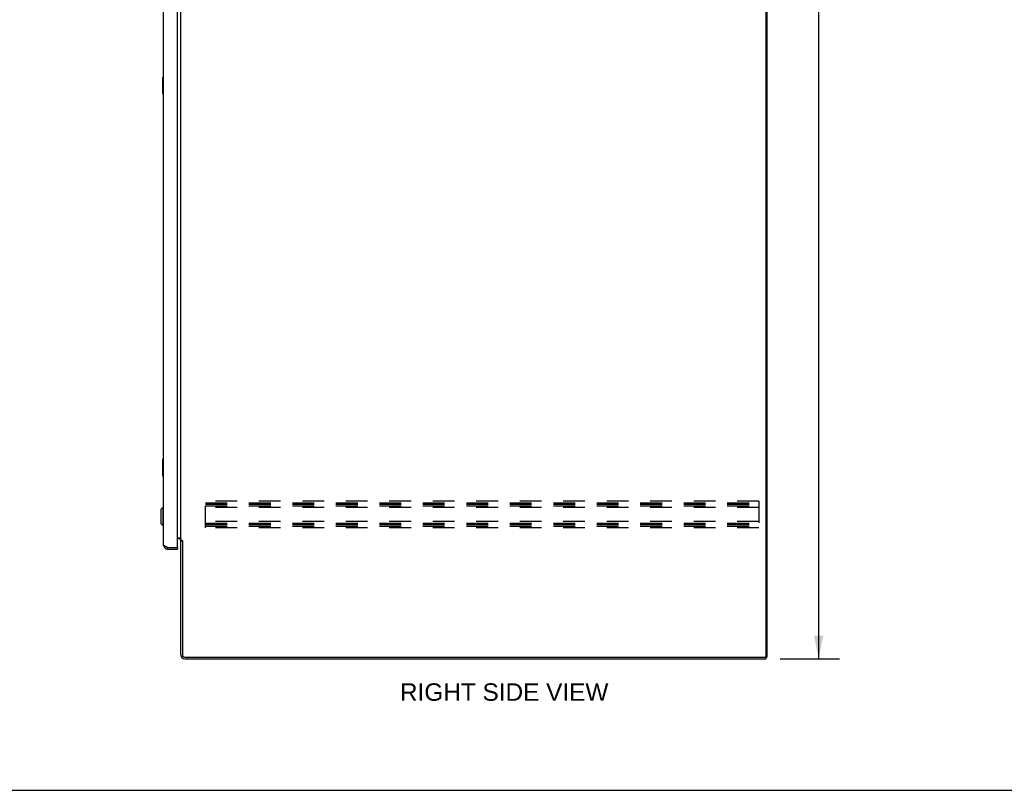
# Model space of a CAD drawing. Header units: inches. Extents: x 0 to 243, y 0 to 157.
# Tile 11 of 18: x 122 to 182, y 0 to 47. Entities that reach past the tile are written whole.
import ezdxf

# ---------------------------------------------------------------- set-up
doc = ezdxf.new("R2010")
doc.units = ezdxf.units.IN
doc.header["$LTSCALE"] = 13.357143
doc.header["$MEASUREMENT"] = 0
doc.linetypes.add('HIDDEN', pattern=[0.2, 0.1, -0.1])
doc.layers.get('0').update_dxf_attribs({"linetype": 'CONTINUOUS'})
doc.layers.add('DEFAULT_2', color=8, linetype='HIDDEN')
doc.layers.add('DIMENSIONS', color=7, linetype='CONTINUOUS')
doc.styles.get("Standard").update_dxf_attribs({"font": 'arial.ttf'})
doc.dimstyles.new('DIMSTYLE_1', dxfattribs={"dimtxt": 1.071429, "dimasz": 1.428571, "dimexe": 0.09, "dimexo": 0.07, "dimgap": 0.0375, "dimtad": 0, "dimtih": 1, "dimtoh": 1, "dimzin": 4, "dimdsep": 46, "dimtxsty": 'Standard', "dimblk": '_FILLED', "dimblk1": '_FILLED', "dimblk2": '_FILLED', "dimcen": 0.09, "dimazin": 1, "dimtfac": 1, "dimtdec": 3, "dimtofl": 0, "dimtmove": 0, "dimatfit": 3, "dimldrblk": '_FILLED', "dimfxl": 1, "dimtolj": 1, "dimtzin": 4, "dimarcsym": 0})

# ---------------------------------------------------------------- blocks, each defined once
blk = doc.blocks.new('_FILLED')
at = {"color": 0, "linetype": 'ByBlock'}
blk.add_solid([(0, 0), (-1, 0.2), (-1, -0.2)], dxfattribs=at)
blk = doc.blocks.new('*D3')
at = {"layer": 'DIMENSIONS', "color": 2, "linetype": 'Continuous'}
for p, q in [((168.59, 98.084), (172.246, 98.084)), ((170.961, 98.084), (170.961, 54.155)), ((170.961, 8.084), (170.961, 52.012)), ((168.59, 8.084), (172.246, 8.084))]:
    blk.add_line(p, q, dxfattribs=at)
at = {"layer": 'DIMENSIONS', "color": 2, "linetype": 'Continuous', "xscale": 1.4285714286, "yscale": 1.4285714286, "zscale": 1.4285714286}
for p, rotation in [((170.961, 98.084), 90), ((170.961, 8.084), 270)]:
    blk.add_blockref('_FILLED', p, dxfattribs=dict(at, rotation=rotation))
at = {"layer": 'DIMENSIONS', "color": 2, "linetype": 'Continuous', "insert": (170.961, 53.619), "char_height": 1.0714, "width": 3.74403, "attachment_point": 2, "line_spacing_factor": 0.9}
blk.add_mtext('90.00', dxfattribs=at)

msp = doc.modelspace()

# ---------------------------------------------------------------- linework, layer by layer
at = {"color": 3, "linetype": 'Continuous'}
for p, q in [((167.715, 97.917), (167.715, 8.25)), ((167.767, 97.98), (167.767, 8.188)), ((130.709, 15.08), (130.709, 95.087)), ((131.563, 14.958), (131.563, 95.21)), ((131.767, 15.376), (131.767, 94.791)), ((131.563, 15.532), (131.727, 15.532)), ((131.625, 15.48), (131.563, 15.48)), ((131.767, 15.376), (131.842, 15.376)), ((131.767, 8.33), (131.767, 15.337)), ((131.858, 15.357), (131.86, 15.353)), ((131.871, 15.335), (131.871, 8.331)), ((130.879, 14.966), (130.867, 14.971)), ((130.892, 14.961), (130.879, 14.966)), ((130.904, 14.957), (130.892, 14.961)), ((130.917, 14.952), (130.904, 14.957)), ((130.93, 14.947), (130.917, 14.952)), ((130.956, 14.938), (130.93, 14.947)), ((130.956, 14.938), (131.543, 14.938)), ((130.956, 14.834), (131.563, 14.834)), ((132.014, 8.188), (167.653, 8.188)), ((132.014, 8.084), (167.715, 8.084))]:
    msp.add_line(p, q, dxfattribs=at)
at = {"color": 7, "linetype": 'Continuous'}
for p, q in [((130.649, 43.819), (130.649, 42.849)), ((130.709, 43.834), (130.664, 43.834)), ((130.696, 43.734), (130.696, 42.934)), ((130.664, 42.834), (130.709, 42.834)), ((130.649, 20.319), (130.649, 19.349)), ((130.709, 20.334), (130.664, 20.334)), ((130.696, 20.234), (130.696, 19.434)), ((130.664, 19.334), (130.709, 19.334)), ((130.552, 17.267), (130.67, 17.385)), ((130.552, 17.267), (130.552, 16.401)), ((130.67, 17.385), (130.709, 17.385)), ((130.67, 17.385), (130.67, 16.283)), ((130.552, 16.401), (130.67, 16.283)), ((130.67, 16.283), (130.709, 16.283)), ((131.871, 15.324), (131.767, 15.324)), ((130.956, 14.834), (130.956, 14.938)), ((131.543, 14.938), (131.563, 14.938)), ((131.563, 14.938), (131.563, 14.834)), ((167.666, 8.188), (167.715, 8.188)), ((167.715, 8.188), (167.767, 8.188)), ((167.715, 8.188), (167.715, 8.084)), ((0, 0), (242.857, 0))]:
    msp.add_line(p, q, dxfattribs=at)
for points in [[(130.694, 43.77), (130.694, 43.764), (130.695, 43.758), (130.695, 43.752), (130.695, 43.746), (130.696, 43.74), (130.696, 43.734)], [(130.696, 42.934), (130.696, 42.927), (130.695, 42.921), (130.695, 42.915), (130.695, 42.909), (130.694, 42.903), (130.694, 42.897)], [(130.694, 20.27), (130.694, 20.264), (130.695, 20.258), (130.695, 20.252), (130.695, 20.246), (130.696, 20.24), (130.696, 20.234)], [(130.696, 19.434), (130.696, 19.427), (130.695, 19.421), (130.695, 19.415), (130.695, 19.409), (130.694, 19.403), (130.694, 19.397)]]:
    msp.add_lwpolyline(points, dxfattribs=at)
at = {"color": 3, "linetype": 'Continuous'}
for points in [[(131.727, 15.532), (131.727, 15.529), (131.727, 15.527), (131.727, 15.525), (131.728, 15.523), (131.729, 15.522), (131.73, 15.52), (131.732, 15.518), (131.733, 15.517), (131.735, 15.515), (131.737, 15.513), (131.74, 15.512), (131.742, 15.511), (131.744, 15.51), (131.747, 15.508), (131.752, 15.506)], [(131.752, 15.506), (131.754, 15.504), (131.757, 15.503), (131.759, 15.502), (131.761, 15.5), (131.763, 15.499), (131.765, 15.497), (131.766, 15.496), (131.766, 15.494), (131.767, 15.492), (131.767, 15.491)], [(131.842, 15.376), (131.843, 15.374), (131.845, 15.373), (131.847, 15.371), (131.849, 15.37), (131.85, 15.368), (131.851, 15.367), (131.852, 15.365), (131.853, 15.364), (131.854, 15.363), (131.855, 15.361), (131.856, 15.36), (131.857, 15.359), (131.858, 15.357)], [(131.86, 15.353), (131.861, 15.352), (131.862, 15.35), (131.862, 15.348), (131.863, 15.347), (131.865, 15.345), (131.866, 15.343), (131.867, 15.341), (131.868, 15.339), (131.87, 15.337), (131.871, 15.335)], [(130.867, 14.971), (130.855, 14.976), (130.849, 14.978), (130.844, 14.98), (130.838, 14.983), (130.832, 14.985), (130.827, 14.987), (130.821, 14.99), (130.816, 14.992), (130.811, 14.995), (130.805, 14.997), (130.8, 14.999), (130.795, 15.002), (130.791, 15.004), (130.786, 15.006), (130.781, 15.009), (130.777, 15.011), (130.772, 15.014), (130.768, 15.016), (130.764, 15.018), (130.76, 15.021), (130.756, 15.023), (130.752, 15.025), (130.749, 15.028), (130.745, 15.03), (130.742, 15.033), (130.739, 15.035), (130.736, 15.037), (130.733, 15.04), (130.73, 15.042), (130.728, 15.044), (130.725, 15.047), (130.723, 15.049), (130.721, 15.052), (130.719, 15.054), (130.717, 15.056), (130.716, 15.059), (130.714, 15.061), (130.713, 15.063), (130.712, 15.066), (130.711, 15.068), (130.71, 15.071), (130.71, 15.073), (130.709, 15.075), (130.709, 15.078), (130.709, 15.08)]]:
    msp.add_lwpolyline(points, dxfattribs=at)
at = {"color": 7, "linetype": 'Continuous'}
for centre, radius, start, end in [((130.664, 43.819), 0.015, 90, 180), ((130.694, 43.819), 0.015, 0, 90), ((130.664, 42.849), 0.015, 180, 270), ((130.694, 42.849), 0.015, 270, 360), ((130.664, 20.319), 0.015, 90, 180), ((130.694, 20.319), 0.015, 0, 90), ((130.664, 19.349), 0.015, 180, 270), ((130.694, 19.349), 0.015, 270, 360), ((130.956, 15.08), 0.142, 228.63713, 270), ((130.873, 15.224), 0.26, 270, 272.58661)]:
    msp.add_arc(centre, radius, start, end, dxfattribs=at)
at = {"color": 3, "linetype": 'Continuous'}
for centre, radius, start, end in [((131.625, 15.337), 0.142, 0, 90), ((130.956, 15.08), 0.246, 180, 270), ((131.543, 14.958), 0.02, 270, 360), ((132.014, 8.33), 0.246, 180, 270), ((132.014, 8.331), 0.143, 180, 270), ((167.653, 8.25), 0.0625, 270, 360)]:
    msp.add_arc(centre, radius, start, end, dxfattribs=at)
at = {"layer": 'DEFAULT_2', "color": 8, "linetype": 'HIDDEN'}
for p, q in [((167.288, 17.771), (133.288, 17.771)), ((133.288, 16.146), (133.288, 17.771)), ((133.288, 17.667), (167.288, 17.667)), ((133.288, 17.584), (167.288, 17.584)), ((167.288, 17.771), (167.288, 16.146)), ((133.288, 17.5), (167.288, 17.5)), ((167.288, 17.396), (133.288, 17.396)), ((167.288, 16.521), (133.288, 16.521)), ((133.288, 16.417), (167.288, 16.417)), ((133.288, 16.334), (167.288, 16.334)), ((133.288, 16.25), (167.288, 16.25)), ((167.288, 16.146), (133.288, 16.146))]:
    msp.add_line(p, q, dxfattribs=at)

# ---------------------------------------------------------------- texts
at = {"layer": 'DIMENSIONS', "color": 2, "linetype": 'Continuous', "insert": (151.639, 6.577), "char_height": 1.07143, "width": 12.77748, "attachment_point": 2, "line_spacing_factor": 0.9}
msp.add_mtext('RIGHT SIDE VIEW', dxfattribs=at)

# ---------------------------------------------------------------- dimensions: what is measured, and where the dimension line sits
at = {"layer": 'DIMENSIONS', "color": 2, "linetype": 'Continuous'}
dim = msp.add_linear_dim(base=(170.961, 98.084), p1=(168.52, 8.084), p2=(168.52, 98.084), angle=90, dimstyle='DIMSTYLE_1', dxfattribs=at)
dim.commit()
dim.dimension.update_dxf_attribs({"geometry": '*D3', "text_midpoint": (170.956, 53.078), "dimtype": 160})

doc.saveas('drawing.dxf')
